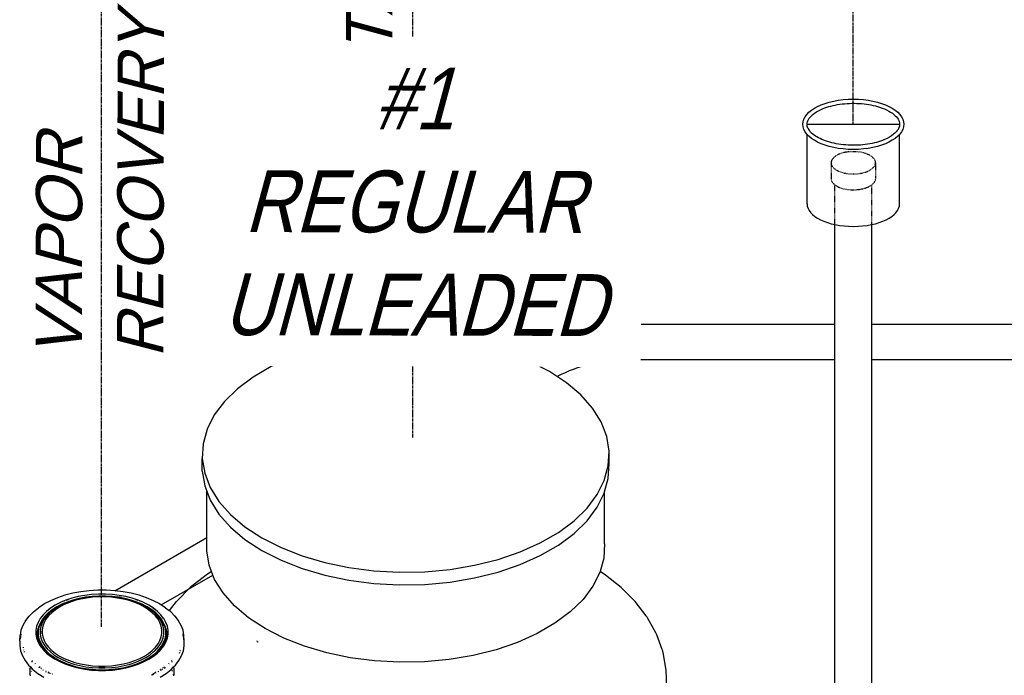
# Model space of a CAD drawing. Extents: x -19547 to -11561, y 2096 to 5601.
# Tile 159 of 168: x -13637 to -13446, y 3318 to 3445. Entities that reach past the tile are written whole.
import ezdxf

# ---------------------------------------------------------------- set-up
doc = ezdxf.new("R2010")
doc.units = 0
doc.header["$MEASUREMENT"] = 0
doc.linetypes.add('CENTER1', pattern=[0.6625, 0.5, -0.075, 0.0125, -0.075])
doc.linetypes.add('HIDDEN5', pattern=[0.05, 0.025, -0.025])
doc.layers.get('0').update_dxf_attribs({"linetype": 'CONTINUOUS'})
doc.layers.get('DEFPOINTS').update_dxf_attribs({"linetype": 'CONTINUOUS'})
for name, color, linetype in [('ARNOTE', 3, 'CONTINUOUS'), ('CENTERLINE', 3, 'CENTER1'), ('PIPING-PRODUCT-REGULAR', 4, 'CONTINUOUS'), ('RISERS', 3, 'CONTINUOUS'), ('TANK-SLOPE', 2, 'CONTINUOUS'), ('TEXT', 3, 'CONTINUOUS')]:
    doc.layers.add(name, color=color, linetype=linetype)
doc.styles.add('ISO1', font='SIMPFRAC.shx', dxfattribs={"width": 0.85, "oblique": 15})

# ---------------------------------------------------------------- blocks, each defined once
blk = doc.blocks.new('8-10 TANKS')
for p, q in [((50.672, 180.658), (48.193, 180.613)), ((53.141, 180.523), (50.672, 180.658)), ((43.361, 179.989), (41.085, 179.421)), ((45.743, 180.389), (43.361, 179.989)), ((48.193, 180.613), (45.743, 180.389)), ((55.562, 180.211), (53.141, 180.523)), ((57.895, 179.726), (55.562, 180.211)), ((60.105, 179.075), (57.895, 179.726)), ((41.085, 179.421), (38.95, 178.692)), ((62.156, 178.271), (60.105, 179.075)), ((36.991, 177.814), (35.237, 176.801)), ((38.95, 178.692), (36.991, 177.814)), ((64.017, 177.324), (62.156, 178.271)), ((35.237, 176.801), (33.717, 175.67)), ((65.657, 176.249), (64.017, 177.324)), ((67.051, 175.065), (65.657, 176.249)), ((33.717, 175.67), (32.454, 174.437)), ((68.177, 173.789), (67.051, 175.065)), ((32.454, 174.437), (31.469, 173.123)), ((31.469, 173.123), (30.777, 171.748)), ((69.017, 172.442), (68.177, 173.789)), ((69.558, 171.044), (69.017, 172.442)), ((30.777, 171.748), (30.389, 170.334)), ((30.389, 170.334), (30.311, 168.903)), ((69.792, 169.619), (69.558, 171.044)), ((69.714, 168.188), (69.792, 169.619)), ((69.792, 168.394), (69.792, 169.619)), ((30.311, 168.903), (30.545, 167.477)), ((30.311, 167.678), (30.311, 168.903)), ((69.714, 166.963), (69.792, 168.394)), ((30.311, 167.678), (30.545, 166.252)), ((30.545, 167.477), (31.086, 166.079)), ((69.326, 166.773), (69.714, 168.188)), ((68.634, 165.398), (69.326, 166.773)), ((69.354, 165.653), (69.714, 166.963)), ((30.545, 166.252), (30.748, 165.726)), ((30.748, 159.929), (30.748, 165.726)), ((30.748, 165.726), (31.086, 164.855)), ((31.086, 166.079), (31.926, 164.732)), ((67.649, 164.084), (68.634, 165.398)), ((68.634, 164.173), (69.326, 165.549)), ((69.326, 165.549), (69.354, 165.653)), ((69.354, 160.629), (69.354, 165.653)), ((31.086, 164.855), (31.926, 163.507)), ((31.926, 164.732), (33.052, 163.456)), ((31.926, 163.507), (33.052, 162.232)), ((33.052, 163.456), (34.446, 162.272)), ((66.386, 162.851), (67.649, 164.084)), ((67.649, 162.859), (68.634, 164.173)), ((64.866, 161.72), (66.386, 162.851)), ((66.386, 161.627), (67.649, 162.859)), ((33.052, 162.232), (34.446, 161.047)), ((34.446, 162.272), (36.086, 161.198)), ((63.112, 160.707), (64.866, 161.72)), ((64.866, 160.495), (66.386, 161.627)), ((34.446, 161.047), (36.086, 159.973)), ((36.086, 161.198), (37.947, 160.251)), ((61.153, 159.83), (63.112, 160.707)), ((69.354, 160.629), (69.278, 159.23)), ((30.977, 158.535), (30.748, 159.929)), ((36.086, 159.973), (37.947, 159.026)), ((37.947, 160.251), (39.998, 159.446)), ((59.018, 159.101), (61.153, 159.83)), ((63.112, 159.483), (64.866, 160.495)), ((37.947, 159.026), (39.998, 158.221)), ((39.998, 159.446), (42.208, 158.796)), ((42.208, 158.796), (44.541, 158.311)), ((56.742, 158.532), (59.018, 159.101)), ((61.153, 158.605), (63.112, 159.483)), ((69.278, 159.23), (68.919, 157.921)), ((31.208, 157.936), (30.668, 157.59)), ((31.208, 157.936), (30.977, 158.535)), ((31.506, 157.168), (31.208, 157.936)), ((39.998, 158.221), (42.208, 157.571)), ((44.541, 158.311), (46.962, 157.998)), ((46.962, 157.998), (49.431, 157.864)), ((49.431, 157.864), (51.91, 157.909)), ((51.91, 157.909), (54.36, 158.133)), ((54.36, 158.133), (56.742, 158.532)), ((56.742, 157.307), (59.018, 157.876)), ((59.018, 157.876), (61.153, 158.605)), ((68.899, 157.847), (68.222, 156.502)), ((68.919, 157.921), (68.899, 157.847)), ((69.435, 157.59), (68.919, 157.921)), ((30.668, 157.59), (29.134, 156.371)), ((32.327, 155.851), (31.506, 157.168)), ((42.208, 157.571), (44.541, 157.086)), ((44.541, 157.086), (46.962, 156.774)), ((46.962, 156.774), (49.431, 156.639)), ((51.91, 156.684), (54.36, 156.908)), ((54.36, 156.908), (56.742, 157.307)), ((70.969, 156.371), (69.435, 157.59)), ((17.735, 155.821), (16.978, 155.626)), ((18.524, 155.969), (17.735, 155.821)), ((19.335, 156.068), (18.524, 155.969)), ((20.159, 156.119), (19.335, 156.068)), ((20.989, 156.119), (20.159, 156.119)), ((21.813, 156.068), (20.989, 156.119)), ((22.624, 155.969), (21.813, 156.068)), ((23.413, 155.821), (22.624, 155.969)), ((24.171, 155.626), (23.413, 155.821)), ((29.134, 156.371), (27.828, 155.065)), ((33.428, 154.603), (32.327, 155.851)), ((49.431, 156.639), (51.91, 156.684)), ((68.222, 156.502), (67.259, 155.217)), ((72.274, 155.065), (70.969, 156.371)), ((15.583, 155.103), (14.966, 154.783)), ((16.255, 155.385), (15.583, 155.103)), ((16.531, 154.92), (16.032, 154.661)), ((16.255, 155.385), (16.259, 155.387)), ((16.978, 155.626), (16.259, 155.387)), ((16.592, 154.946), (16.531, 154.92)), ((16.744, 155.01), (16.592, 154.946)), ((16.616, 154.953), (16.592, 154.946)), ((17.193, 154.972), (16.668, 154.751)), ((16.868, 154.833), (16.676, 154.753)), ((16.784, 155.01), (16.713, 154.986)), ((17.075, 155.148), (16.744, 155.01)), ((16.768, 155.018), (16.744, 155.01)), ((17.298, 154.961), (16.788, 154.748)), ((16.937, 155.074), (16.865, 155.05)), ((16.872, 154.834), (16.868, 154.833)), ((17.201, 154.973), (16.872, 154.834)), ((17.403, 154.928), (16.91, 154.721)), ((17.658, 155.343), (17.075, 155.148)), ((17.241, 155.175), (17.095, 155.126)), ((17.193, 154.972), (17.196, 154.972)), ((17.758, 155.16), (17.196, 154.972)), ((17.762, 155.16), (17.201, 154.973)), ((17.335, 155.199), (17.241, 155.175)), ((17.843, 155.143), (17.298, 154.961)), ((17.931, 155.104), (17.403, 154.928)), ((17.739, 155.073), (17.52, 155.017)), ((18.272, 155.5), (17.658, 155.343)), ((18.351, 155.312), (17.758, 155.16)), ((18.355, 155.312), (17.762, 155.16)), ((18.418, 155.291), (17.843, 155.143)), ((17.917, 155.112), (17.909, 155.111)), ((18.487, 155.247), (17.931, 155.104)), ((18.205, 155.461), (18.02, 155.427)), ((18.911, 155.62), (18.272, 155.5)), ((18.969, 155.428), (18.351, 155.312)), ((18.971, 155.428), (18.355, 155.312)), ((19.017, 155.403), (18.418, 155.291)), ((19.067, 155.355), (18.487, 155.247)), ((19.569, 155.701), (18.911, 155.62)), ((18.971, 155.428), (18.969, 155.428)), ((19.604, 155.506), (18.971, 155.428)), ((19.633, 155.479), (19.017, 155.403)), ((19.663, 155.429), (19.067, 155.355)), ((20.238, 155.742), (19.569, 155.701)), ((19.605, 155.505), (19.604, 155.506)), ((20.25, 155.545), (19.605, 155.505)), ((20.259, 155.517), (19.633, 155.479)), ((20.269, 155.465), (19.663, 155.429)), ((20.91, 155.742), (20.238, 155.742)), ((20.898, 155.545), (20.25, 155.545)), ((20.889, 155.517), (20.259, 155.517)), ((20.879, 155.465), (20.269, 155.465)), ((21.485, 155.429), (20.879, 155.465)), ((21.515, 155.479), (20.889, 155.517)), ((21.543, 155.505), (20.898, 155.545)), ((21.579, 155.701), (20.91, 155.742)), ((22.081, 155.355), (21.485, 155.429)), ((22.131, 155.403), (21.515, 155.479)), ((21.544, 155.506), (21.543, 155.505)), ((22.177, 155.428), (21.544, 155.506)), ((22.237, 155.62), (21.579, 155.701)), ((22.661, 155.247), (22.081, 155.355)), ((22.73, 155.291), (22.131, 155.403)), ((22.794, 155.312), (22.177, 155.428)), ((22.179, 155.428), (22.177, 155.428)), ((22.797, 155.312), (22.179, 155.428)), ((22.423, 155.552), (22.225, 155.576)), ((22.876, 155.5), (22.237, 155.62)), ((23.217, 155.104), (22.661, 155.247)), ((23.305, 155.143), (22.73, 155.291)), ((23.386, 155.16), (22.794, 155.312)), ((23.39, 155.16), (22.797, 155.312)), ((23.258, 155.402), (22.876, 155.5)), ((23.128, 155.427), (22.943, 155.461)), ((23.745, 154.928), (23.217, 155.104)), ((23.258, 155.402), (23.235, 155.407)), ((23.49, 155.343), (23.258, 155.402)), ((23.85, 154.961), (23.305, 155.143)), ((23.947, 154.973), (23.386, 155.16)), ((23.952, 154.972), (23.39, 155.16)), ((24.073, 155.148), (23.49, 155.343)), ((24.238, 154.721), (23.745, 154.928)), ((23.907, 155.175), (23.813, 155.199)), ((24.36, 154.748), (23.85, 154.961)), ((24.053, 155.126), (23.907, 155.175)), ((24.276, 154.834), (23.947, 154.973)), ((23.955, 154.972), (23.952, 154.972)), ((24.48, 154.751), (23.955, 154.972)), ((24.404, 155.01), (24.073, 155.148)), ((24.889, 155.387), (24.171, 155.626)), ((24.283, 155.05), (24.211, 155.074)), ((24.28, 154.833), (24.276, 154.834)), ((24.472, 154.753), (24.28, 154.833)), ((24.435, 154.986), (24.364, 155.01)), ((24.404, 155.01), (24.38, 155.018)), ((24.556, 154.946), (24.404, 155.01)), ((24.556, 154.946), (24.533, 154.953)), ((24.617, 154.92), (24.556, 154.946)), ((25.116, 154.661), (24.617, 154.92)), ((24.894, 155.385), (24.889, 155.387)), ((25.565, 155.103), (24.894, 155.385)), ((26.182, 154.783), (25.565, 155.103)), ((27.781, 155.011), (27.106, 154.135)), ((27.781, 155.011), (27.828, 155.065)), ((67.259, 155.217), (66.024, 154.012)), ((72.322, 155.011), (72.274, 155.065)), ((73.386, 153.631), (72.322, 155.011)), ((13.91, 154.03), (13.494, 153.614)), ((13.91, 154.03), (14.404, 154.423)), ((14.96, 154.779), (14.404, 154.423)), ((15.187, 154.058), (14.851, 153.722)), ((14.96, 154.779), (14.966, 154.783)), ((15.362, 153.914), (15.037, 153.588)), ((15.38, 153.921), (15.056, 153.597)), ((15.393, 154.222), (15.187, 154.058)), ((15.529, 153.94), (15.31, 153.721)), ((15.362, 153.914), (15.365, 153.916)), ((15.747, 154.22), (15.365, 153.916)), ((15.761, 154.224), (15.38, 153.921)), ((15.691, 153.939), (15.386, 153.635)), ((15.582, 154.372), (15.393, 154.222)), ((15.406, 154.229), (15.393, 154.222)), ((15.485, 153.86), (15.425, 153.812)), ((15.478, 154.266), (15.448, 154.251)), ((15.899, 154.234), (15.529, 153.94)), ((16.032, 154.661), (15.582, 154.372)), ((16.049, 154.224), (15.691, 153.939)), ((16.182, 154.499), (15.747, 154.22)), ((16.195, 154.502), (15.761, 154.224)), ((16.321, 154.504), (15.899, 154.234)), ((16.457, 154.485), (16.049, 154.224)), ((16.182, 154.499), (16.185, 154.5)), ((16.668, 154.751), (16.185, 154.5)), ((16.676, 154.753), (16.195, 154.502)), ((16.788, 154.748), (16.321, 154.504)), ((16.91, 154.721), (16.457, 154.485)), ((24.691, 154.485), (24.238, 154.721)), ((24.828, 154.504), (24.36, 154.748)), ((24.953, 154.502), (24.472, 154.753)), ((24.963, 154.5), (24.48, 154.751)), ((25.099, 154.224), (24.691, 154.485)), ((25.249, 154.234), (24.828, 154.504)), ((25.387, 154.224), (24.953, 154.502)), ((24.966, 154.499), (24.963, 154.5)), ((25.401, 154.22), (24.966, 154.499)), ((25.457, 153.939), (25.099, 154.224)), ((25.566, 154.372), (25.116, 154.661)), ((25.619, 153.94), (25.249, 154.234)), ((25.768, 153.921), (25.387, 154.224)), ((25.783, 153.916), (25.401, 154.22)), ((25.762, 153.635), (25.457, 153.939)), ((25.532, 154.338), (25.51, 154.349)), ((25.755, 154.222), (25.566, 154.372)), ((25.934, 153.625), (25.619, 153.94)), ((25.7, 154.251), (25.634, 154.285)), ((25.755, 154.222), (25.742, 154.229)), ((25.961, 154.058), (25.755, 154.222)), ((26.092, 153.597), (25.768, 153.921)), ((25.786, 153.914), (25.783, 153.916)), ((26.111, 153.588), (25.786, 153.914)), ((26.298, 153.722), (25.961, 154.058)), ((26.188, 154.779), (26.182, 154.783)), ((26.744, 154.423), (26.188, 154.779)), ((26.744, 154.423), (27.106, 154.135)), ((27.093, 154.118), (27.088, 154.112)), ((27.1, 154.127), (27.096, 154.123)), ((27.106, 154.135), (27.102, 154.13)), ((27.239, 154.03), (27.106, 154.135)), ((27.654, 153.614), (27.239, 154.03)), ((34.792, 153.445), (33.428, 154.603)), ((66.024, 154.012), (64.538, 152.906)), ((13.139, 153.154), (12.881, 152.696)), ((13.139, 153.154), (13.144, 153.162)), ((13.144, 153.162), (13.149, 153.169)), ((13.488, 153.608), (13.149, 153.169)), ((13.488, 153.608), (13.494, 153.614)), ((14.369, 152.998), (14.229, 152.618)), ((14.577, 153.367), (14.369, 152.998)), ((14.765, 153.235), (14.564, 152.878)), ((14.851, 153.722), (14.577, 153.367)), ((14.792, 153.255), (14.592, 152.899)), ((14.764, 152.947), (14.633, 152.592)), ((14.958, 153.293), (14.764, 152.947)), ((14.765, 153.235), (14.767, 153.239)), ((14.767, 153.239), (14.769, 153.242)), ((15.034, 153.585), (14.769, 153.242)), ((15.056, 153.597), (14.792, 153.255)), ((14.95, 152.979), (14.823, 152.634)), ((15.138, 153.313), (14.95, 152.979)), ((15.214, 153.625), (14.958, 153.293)), ((15.034, 153.585), (15.037, 153.588)), ((15.386, 153.635), (15.138, 153.313)), ((15.31, 153.721), (15.214, 153.625)), ((15.367, 153.766), (15.31, 153.721)), ((26.01, 153.313), (25.762, 153.635)), ((26.19, 153.293), (25.934, 153.625)), ((26.198, 152.979), (26.01, 153.313)), ((26.356, 153.255), (26.092, 153.597)), ((26.114, 153.585), (26.111, 153.588)), ((26.379, 153.242), (26.114, 153.585)), ((26.384, 152.947), (26.19, 153.293)), ((26.325, 152.634), (26.198, 152.979)), ((26.558, 153.384), (26.298, 153.722)), ((26.556, 152.899), (26.356, 153.255)), ((26.381, 153.239), (26.379, 153.242)), ((26.383, 153.235), (26.381, 153.239)), ((26.584, 152.878), (26.383, 153.235)), ((26.515, 152.592), (26.384, 152.947)), ((26.543, 153.356), (26.531, 153.335)), ((26.551, 153.371), (26.546, 153.361)), ((26.558, 153.384), (26.556, 153.38)), ((26.571, 153.367), (26.558, 153.384)), ((26.779, 152.998), (26.571, 153.367)), ((26.919, 152.618), (26.779, 152.998)), ((27.66, 153.608), (27.654, 153.614)), ((27.999, 153.169), (27.66, 153.608)), ((28.004, 153.162), (27.999, 153.169)), ((28.009, 153.154), (28.004, 153.162)), ((28.267, 152.696), (28.009, 153.154)), ((36.395, 152.395), (34.792, 153.445)), ((64.538, 152.906), (62.823, 151.915)), ((73.431, 153.571), (73.386, 153.631)), ((73.473, 153.508), (73.431, 153.571)), ((73.512, 153.443), (73.473, 153.508)), ((74.324, 151.998), (73.512, 153.443)), ((12.708, 152.226), (12.621, 151.747)), ((12.881, 152.696), (12.708, 152.226)), ((14.229, 152.618), (14.159, 152.232)), ((14.159, 152.232), (14.159, 151.844)), ((14.306, 152.252), (14.237, 151.871)), ((14.444, 152.627), (14.306, 152.252)), ((14.356, 152.123), (14.357, 152.127)), ((14.356, 152.118), (14.356, 152.123)), ((14.356, 151.621), (14.356, 152.118)), ((14.425, 152.501), (14.357, 152.127)), ((14.457, 152.533), (14.389, 152.161)), ((14.389, 152.161), (14.389, 151.787)), ((14.425, 152.501), (14.427, 152.506)), ((14.523, 152.767), (14.427, 152.506)), ((14.523, 152.767), (14.444, 152.627)), ((14.592, 152.899), (14.457, 152.533)), ((14.562, 152.874), (14.523, 152.767)), ((14.541, 152.8), (14.523, 152.767)), ((14.569, 152.85), (14.559, 152.831)), ((14.562, 152.874), (14.564, 152.878)), ((14.633, 152.592), (14.567, 152.23)), ((14.567, 152.23), (14.567, 151.867)), ((14.629, 152.115), (14.605, 151.978)), ((14.605, 151.978), (14.605, 151.883)), ((14.823, 152.634), (14.76, 152.284)), ((14.76, 152.284), (14.76, 151.933)), ((26.388, 152.284), (26.325, 152.634)), ((26.388, 151.933), (26.388, 152.284)), ((26.581, 152.23), (26.515, 152.592)), ((26.691, 152.533), (26.556, 152.899)), ((26.581, 151.867), (26.581, 152.23)), ((26.586, 152.874), (26.584, 152.878)), ((26.625, 152.767), (26.586, 152.874)), ((26.704, 152.627), (26.625, 152.767)), ((26.722, 152.506), (26.625, 152.767)), ((26.759, 152.161), (26.691, 152.533)), ((26.842, 152.252), (26.704, 152.627)), ((26.723, 152.501), (26.722, 152.506)), ((26.791, 152.127), (26.723, 152.501)), ((26.759, 151.787), (26.759, 152.161)), ((26.792, 152.123), (26.791, 152.127)), ((26.792, 152.118), (26.792, 152.123)), ((26.792, 152.118), (26.792, 151.621)), ((26.911, 151.871), (26.842, 152.252)), ((26.989, 152.232), (26.919, 152.618)), ((26.989, 151.844), (26.989, 152.232)), ((28.44, 152.226), (28.267, 152.696)), ((28.527, 151.747), (28.44, 152.226)), ((38.215, 151.469), (36.395, 152.395)), ((74.36, 151.929), (74.324, 151.998)), ((12.586, 151.189), (12.621, 151.747)), ((12.586, 151.189), (12.586, 150.706)), ((12.673, 151.67), (12.621, 151.382)), ((12.683, 151.696), (12.673, 151.67)), ((12.73, 151.824), (12.693, 151.725)), ((14.159, 151.844), (14.229, 151.458)), ((14.204, 151.825), (14.205, 151.804)), ((14.204, 151.825), (14.237, 151.645)), ((14.211, 151.735), (14.217, 151.659)), ((14.217, 151.659), (14.228, 151.562)), ((14.229, 151.458), (14.254, 151.39)), ((14.237, 151.871), (14.237, 151.645)), ((14.237, 151.645), (14.237, 151.633)), ((14.237, 151.645), (14.274, 151.442)), ((14.237, 151.593), (14.237, 151.514)), ((14.248, 151.423), (14.254, 151.39)), ((14.254, 151.39), (14.369, 151.078)), ((14.274, 151.442), (14.408, 151.076)), ((14.36, 151.595), (14.356, 151.621)), ((14.36, 151.595), (14.428, 151.221)), ((14.369, 151.078), (14.577, 150.709)), ((14.389, 151.787), (14.457, 151.414)), ((14.408, 151.076), (14.409, 151.075)), ((14.409, 151.075), (14.412, 151.065)), ((14.409, 151.075), (14.589, 150.755)), ((14.428, 151.221), (14.564, 150.853)), ((14.457, 151.414), (14.592, 151.048)), ((14.567, 151.867), (14.633, 151.505)), ((14.592, 151.048), (14.792, 150.692)), ((14.633, 151.505), (14.764, 151.15)), ((14.76, 151.933), (14.823, 151.583)), ((14.764, 151.15), (14.958, 150.804)), ((14.823, 151.583), (14.95, 151.238)), ((14.95, 151.238), (15.138, 150.904)), ((26.01, 150.904), (26.198, 151.238)), ((26.19, 150.804), (26.384, 151.15)), ((26.198, 151.238), (26.325, 151.583)), ((26.325, 151.583), (26.388, 151.933)), ((26.356, 150.692), (26.556, 151.048)), ((26.384, 151.15), (26.515, 151.505)), ((26.515, 151.505), (26.581, 151.867)), ((26.533, 150.709), (26.74, 151.076)), ((26.556, 151.048), (26.691, 151.414)), ((26.571, 150.709), (26.779, 151.078)), ((26.584, 150.853), (26.72, 151.221)), ((26.691, 151.414), (26.759, 151.787)), ((26.72, 151.221), (26.788, 151.595)), ((26.74, 151.076), (26.874, 151.442)), ((26.779, 151.078), (26.894, 151.39)), ((26.788, 151.595), (26.792, 151.621)), ((26.874, 151.442), (26.911, 151.645)), ((26.894, 151.39), (26.919, 151.458)), ((26.894, 151.39), (26.9, 151.423)), ((26.911, 151.645), (26.911, 151.871)), ((26.911, 151.645), (26.944, 151.825)), ((26.911, 151.633), (26.911, 151.645)), ((26.911, 151.554), (26.911, 151.593)), ((26.919, 151.458), (26.989, 151.844)), ((26.937, 151.735), (26.932, 151.668)), ((26.944, 151.825), (26.943, 151.804)), ((28.432, 151.785), (28.424, 151.808)), ((28.475, 151.67), (28.444, 151.755)), ((28.522, 151.412), (28.475, 151.67)), ((28.563, 151.189), (28.527, 151.747)), ((28.563, 151.189), (28.527, 151.382)), ((28.563, 150.706), (28.563, 151.189)), ((35.635, 151.169), (35.574, 151.144)), ((35.718, 151.087), (35.657, 151.062)), ((40.221, 150.682), (38.215, 151.469)), ((60.907, 151.057), (58.819, 150.344)), ((62.823, 151.915), (60.907, 151.057)), ((74.391, 151.857), (74.36, 151.929)), ((74.418, 151.784), (74.391, 151.857)), ((74.939, 150.368), (74.418, 151.784)), ((12.586, 150.706), (12.673, 150.225)), ((12.673, 150.225), (12.847, 149.752)), ((12.917, 150.58), (12.929, 150.514)), ((12.959, 150.349), (12.965, 150.314)), ((13.005, 150.176), (13.027, 150.115)), ((14.575, 150.831), (14.564, 150.853)), ((14.575, 150.831), (14.64, 150.716)), ((14.577, 150.709), (14.851, 150.354)), ((14.589, 150.755), (14.582, 150.734)), ((14.593, 150.765), (14.589, 150.755)), ((14.589, 150.755), (14.615, 150.709)), ((14.615, 150.709), (14.64, 150.676)), ((14.64, 150.716), (14.64, 150.718)), ((14.64, 150.676), (14.64, 150.716)), ((14.64, 150.716), (14.656, 150.688)), ((14.64, 150.676), (14.648, 150.666)), ((14.64, 150.653), (14.64, 150.671)), ((14.646, 150.663), (14.642, 150.651)), ((14.656, 150.688), (14.648, 150.666)), ((14.648, 150.666), (14.71, 150.585)), ((14.656, 150.689), (14.656, 150.688)), ((14.656, 150.688), (14.711, 150.589)), ((14.69, 150.78), (14.687, 150.773)), ((14.709, 150.582), (14.704, 150.575)), ((14.704, 150.571), (14.704, 150.575)), ((14.704, 150.571), (14.704, 150.57)), ((14.711, 150.589), (14.71, 150.585)), ((14.71, 150.585), (14.722, 150.57)), ((14.712, 150.59), (14.711, 150.589)), ((14.711, 150.589), (14.722, 150.57)), ((14.722, 150.57), (14.887, 150.356)), ((14.738, 150.542), (14.731, 150.535)), ((14.733, 150.551), (14.738, 150.542)), ((14.739, 150.543), (14.738, 150.542)), ((14.738, 150.542), (14.77, 150.485)), ((14.745, 150.681), (14.743, 150.675)), ((14.754, 150.706), (14.752, 150.7)), ((14.759, 150.718), (14.756, 150.712)), ((14.764, 150.731), (14.761, 150.725)), ((14.792, 150.692), (15.056, 150.35)), ((14.801, 150.595), (14.799, 150.593)), ((14.813, 150.605), (14.806, 150.6)), ((14.851, 150.354), (14.928, 150.277)), ((14.887, 150.356), (15.221, 150.022)), ((14.902, 150.311), (14.928, 150.277)), ((14.928, 150.277), (15.187, 150.018)), ((14.958, 150.804), (15.214, 150.472)), ((15.056, 150.35), (15.38, 150.026)), ((15.056, 150.343), (15.056, 150.291)), ((15.056, 150.279), (15.056, 150.269)), ((15.138, 150.904), (15.386, 150.582)), ((15.176, 150.159), (15.174, 150.15)), ((15.186, 150.213), (15.178, 150.169)), ((15.214, 150.472), (15.529, 150.157)), ((15.224, 150.11), (15.218, 150.106)), ((15.263, 150.135), (15.232, 150.115)), ((15.252, 150.482), (15.246, 150.465)), ((15.358, 150.04), (15.34, 150.007)), ((15.386, 150.582), (15.691, 150.278)), ((15.468, 150.267), (15.453, 150.257)), ((15.502, 150.232), (15.491, 150.219)), ((15.529, 150.157), (15.899, 149.863)), ((15.583, 150.34), (15.568, 150.331)), ((15.584, 150.339), (15.574, 150.326)), ((15.578, 150.322), (15.596, 150.327)), ((15.691, 150.278), (16.049, 149.993)), ((25.099, 149.993), (25.457, 150.278)), ((25.249, 149.863), (25.619, 150.157)), ((25.457, 150.278), (25.762, 150.582)), ((25.619, 150.157), (25.667, 150.205)), ((25.667, 150.205), (25.657, 150.219)), ((25.667, 150.205), (25.71, 150.248)), ((25.71, 150.248), (25.695, 150.257)), ((25.71, 150.248), (25.909, 150.447)), ((25.762, 150.582), (26.01, 150.904)), ((25.768, 150.026), (25.787, 150.045)), ((25.787, 150.045), (25.88, 150.138)), ((25.79, 150.04), (25.787, 150.045)), ((25.88, 150.138), (25.961, 150.219)), ((25.885, 150.135), (25.88, 150.138)), ((25.904, 150.123), (25.899, 150.126)), ((25.909, 150.447), (25.902, 150.465)), ((25.912, 150.118), (25.908, 150.12)), ((25.909, 150.447), (25.934, 150.472)), ((25.924, 150.11), (25.92, 150.113)), ((25.927, 150.022), (26.261, 150.356)), ((25.93, 150.106), (25.927, 150.108)), ((25.934, 150.472), (26.19, 150.804)), ((25.961, 150.219), (26.092, 150.35)), ((25.961, 150.018), (26.22, 150.277)), ((25.962, 150.213), (25.961, 150.219)), ((25.967, 150.187), (25.966, 150.193)), ((25.969, 150.175), (25.968, 150.18)), ((25.972, 150.159), (25.971, 150.164)), ((25.974, 150.15), (25.973, 150.154)), ((26.092, 150.35), (26.356, 150.692)), ((26.092, 150.35), (26.092, 150.343)), ((26.092, 150.319), (26.092, 150.312)), ((26.092, 150.305), (26.092, 150.298)), ((26.092, 150.285), (26.092, 150.279)), ((26.092, 150.274), (26.092, 150.269)), ((26.22, 150.277), (26.298, 150.354)), ((26.22, 150.277), (26.247, 150.311)), ((26.261, 150.356), (26.426, 150.57)), ((26.298, 150.354), (26.571, 150.709)), ((26.399, 150.521), (26.426, 150.57)), ((26.426, 150.57), (26.573, 150.831)), ((26.426, 150.57), (26.533, 150.709)), ((26.573, 150.831), (26.584, 150.853)), ((28.08, 150.002), (28.121, 150.115)), ((28.167, 150.24), (28.172, 150.253)), ((28.172, 150.253), (28.177, 150.279)), ((28.196, 150.384), (28.196, 150.386)), ((28.301, 149.752), (28.475, 150.225)), ((28.475, 150.225), (28.563, 150.706)), ((42.382, 150.046), (40.221, 150.682)), ((44.663, 149.572), (42.382, 150.046)), ((58.819, 150.344), (56.593, 149.788)), ((74.967, 150.293), (74.939, 150.368)), ((74.991, 150.216), (74.967, 150.293)), ((75.01, 150.139), (74.991, 150.216)), ((75.024, 150.06), (75.01, 150.139)), ((75.301, 148.541), (75.024, 150.06)), ((12.847, 149.752), (13.106, 149.292)), ((13.106, 149.292), (13.446, 148.851)), ((13.753, 149.158), (13.749, 149.147)), ((13.779, 149.228), (13.757, 149.169)), ((13.8, 149.284), (13.783, 149.24)), ((15.187, 150.018), (15.582, 149.704)), ((15.221, 150.022), (15.613, 149.71)), ((15.335, 149.999), (15.332, 149.993)), ((15.38, 150.026), (15.761, 149.723)), ((15.512, 149.855), (15.509, 149.852)), ((15.52, 149.861), (15.516, 149.858)), ((15.541, 149.877), (15.536, 149.874)), ((15.582, 149.704), (16.032, 149.416)), ((15.613, 149.71), (16.054, 149.427)), ((15.761, 149.723), (16.195, 149.445)), ((15.793, 149.646), (15.784, 149.641)), ((15.819, 149.66), (15.814, 149.657)), ((15.899, 149.863), (16.321, 149.593)), ((16.032, 149.416), (16.531, 149.156)), ((16.049, 149.993), (16.457, 149.732)), ((16.054, 149.427), (16.058, 149.425)), ((16.058, 149.425), (16.06, 149.423)), ((16.06, 149.423), (16.552, 149.168)), ((16.099, 149.45), (16.09, 149.445)), ((16.123, 149.465), (16.118, 149.462)), ((16.195, 149.445), (16.273, 149.404)), ((16.273, 149.404), (16.287, 149.396)), ((16.273, 149.404), (16.286, 149.398)), ((16.286, 149.398), (16.287, 149.396)), ((16.286, 149.398), (16.343, 149.368)), ((16.287, 149.396), (16.289, 149.39)), ((16.287, 149.396), (16.322, 149.373)), ((16.303, 149.352), (16.308, 149.338)), ((16.321, 149.593), (16.788, 149.35)), ((16.343, 149.368), (16.346, 149.361)), ((16.343, 149.368), (16.542, 149.265)), ((16.368, 149.318), (16.378, 149.302)), ((16.457, 149.732), (16.91, 149.496)), ((16.531, 149.156), (17.075, 148.928)), ((16.542, 149.265), (16.549, 149.255)), ((16.542, 149.265), (16.624, 149.222)), ((16.552, 149.168), (17.093, 148.941)), ((16.585, 149.206), (16.572, 149.2)), ((16.589, 149.204), (16.604, 149.184)), ((16.624, 149.222), (16.618, 149.219)), ((16.624, 149.222), (16.676, 149.195)), ((16.676, 149.195), (17.201, 148.975)), ((16.788, 149.35), (17.298, 149.136)), ((16.91, 149.496), (17.403, 149.289)), ((17.298, 149.136), (17.843, 148.954)), ((17.403, 149.289), (17.931, 149.113)), ((17.931, 149.113), (18.487, 148.97)), ((22.661, 148.97), (23.217, 149.113)), ((23.217, 149.113), (23.745, 149.289)), ((23.305, 148.954), (23.85, 149.136)), ((23.745, 149.289), (24.238, 149.496)), ((23.85, 149.136), (24.36, 149.35)), ((23.947, 148.975), (24.472, 149.195)), ((24.055, 148.941), (24.596, 149.168)), ((24.073, 148.928), (24.617, 149.156)), ((24.238, 149.496), (24.691, 149.732)), ((24.36, 149.35), (24.828, 149.593)), ((24.472, 149.195), (24.953, 149.445)), ((24.551, 149.194), (24.559, 149.204)), ((24.57, 149.203), (24.563, 149.206)), ((24.596, 149.168), (25.088, 149.423)), ((24.617, 149.156), (25.116, 149.416)), ((24.691, 149.732), (25.099, 149.993)), ((24.775, 149.31), (24.78, 149.318)), ((24.828, 149.593), (25.249, 149.863)), ((24.843, 149.345), (24.845, 149.352)), ((24.953, 149.445), (25.387, 149.723)), ((24.961, 149.412), (24.96, 149.406)), ((25.088, 149.423), (25.09, 149.425)), ((25.09, 149.425), (25.094, 149.427)), ((25.094, 149.427), (25.535, 149.71)), ((25.116, 149.416), (25.566, 149.704)), ((25.387, 149.723), (25.768, 150.026)), ((25.535, 149.71), (25.927, 150.022)), ((25.566, 149.704), (25.961, 150.018)), ((25.801, 150.02), (25.798, 150.025)), ((25.806, 150.011), (25.803, 150.016)), ((25.813, 149.999), (25.811, 150.003)), ((25.816, 149.993), (25.815, 149.996)), ((27.36, 149.251), (27.348, 149.284)), ((27.382, 149.192), (27.365, 149.24)), ((27.399, 149.147), (27.387, 149.18)), ((27.702, 148.851), (28.042, 149.292)), ((28.042, 149.292), (28.301, 149.752)), ((47.03, 149.266), (44.663, 149.572)), ((49.445, 149.135), (47.03, 149.266)), ((51.869, 149.179), (49.445, 149.135)), ((54.264, 149.398), (51.869, 149.179)), ((56.593, 149.788), (54.264, 149.398)), ((13.446, 148.851), (13.619, 148.678)), ((13.579, 148.442), (13.583, 148.479)), ((13.579, 148.442), (13.579, 148.019)), ((13.619, 148.678), (13.583, 148.479)), ((13.619, 148.678), (13.808, 148.489)), ((13.722, 148.255), (13.71, 148.224)), ((13.808, 148.489), (13.772, 148.391)), ((13.808, 148.489), (13.865, 148.432)), ((13.865, 148.432), (14.357, 148.041)), ((14.051, 148.935), (14.056, 148.945)), ((14.095, 149), (14.089, 148.991)), ((14.437, 148.606), (14.429, 148.598)), ((14.462, 148.631), (14.453, 148.622)), ((14.494, 148.663), (14.486, 148.656)), ((14.509, 148.678), (14.502, 148.671)), ((14.523, 148.55), (14.519, 148.54)), ((14.535, 148.583), (14.531, 148.572)), ((14.551, 148.627), (14.547, 148.616)), ((14.559, 148.647), (14.555, 148.637)), ((14.651, 148.587), (14.661, 148.569)), ((14.672, 148.549), (14.684, 148.529)), ((14.719, 148.465), (14.732, 148.444)), ((14.755, 148.401), (14.767, 148.381)), ((14.847, 148.342), (14.841, 148.334)), ((14.869, 148.37), (14.861, 148.361)), ((14.896, 148.406), (14.89, 148.397)), ((14.909, 148.422), (14.903, 148.414)), ((15.133, 148.303), (15.133, 148.271)), ((15.133, 148.246), (15.133, 148.233)), ((15.133, 148.207), (15.133, 148.182)), ((15.133, 148.169), (15.133, 148.156)), ((15.34, 148.196), (15.403, 148.133)), ((15.403, 148.133), (15.401, 148.132)), ((15.425, 148.151), (15.403, 148.133)), ((15.403, 148.133), (15.408, 148.128)), ((17.075, 148.928), (17.658, 148.734)), ((17.093, 148.941), (17.672, 148.748)), ((17.192, 148.956), (17.198, 148.953)), ((17.201, 148.975), (17.333, 148.931)), ((17.333, 148.931), (17.395, 148.905)), ((17.333, 148.931), (17.762, 148.788)), ((17.658, 148.734), (18.105, 148.619)), ((17.673, 148.756), (17.665, 148.754)), ((17.672, 148.748), (18.141, 148.628)), ((17.7, 148.763), (17.691, 148.761)), ((17.758, 148.778), (17.739, 148.773)), ((17.762, 148.788), (18.355, 148.635)), ((17.843, 148.954), (18.418, 148.806)), ((18.115, 148.621), (18.105, 148.619)), ((18.105, 148.619), (18.272, 148.576)), ((18.141, 148.628), (18.137, 148.627)), ((18.146, 148.629), (18.141, 148.628)), ((18.141, 148.628), (18.283, 148.591)), ((18.272, 148.576), (18.911, 148.456)), ((18.283, 148.591), (18.92, 148.472)), ((18.355, 148.635), (18.971, 148.52)), ((18.418, 148.806), (19.017, 148.694)), ((18.487, 148.97), (19.067, 148.862)), ((18.911, 148.456), (19.569, 148.375)), ((18.92, 148.472), (19.574, 148.392)), ((18.971, 148.52), (19.605, 148.442)), ((19.017, 148.694), (19.633, 148.618)), ((19.067, 148.862), (19.663, 148.788)), ((19.569, 148.375), (20.238, 148.334)), ((19.574, 148.392), (20.24, 148.351)), ((19.605, 148.442), (20.25, 148.403)), ((19.633, 148.618), (20.259, 148.58)), ((19.663, 148.788), (20.269, 148.752)), ((20.238, 148.334), (20.91, 148.334)), ((20.24, 148.351), (20.248, 148.352)), ((20.248, 148.352), (20.261, 148.351)), ((20.25, 148.403), (20.898, 148.403)), ((20.259, 148.58), (20.283, 148.58)), ((20.26, 148.586), (20.283, 148.585)), ((20.261, 148.351), (20.887, 148.351)), ((20.265, 148.677), (20.285, 148.676)), ((20.269, 148.752), (20.879, 148.752)), ((20.283, 148.58), (20.283, 148.585)), ((20.283, 148.585), (20.865, 148.585)), ((20.283, 148.58), (20.866, 148.58)), ((20.285, 148.676), (20.863, 148.676)), ((20.863, 148.676), (20.883, 148.677)), ((20.865, 148.585), (20.889, 148.586)), ((20.866, 148.58), (20.865, 148.585)), ((20.866, 148.58), (20.889, 148.58)), ((20.879, 148.752), (21.485, 148.788)), ((20.887, 148.351), (20.9, 148.352)), ((20.889, 148.58), (21.515, 148.618)), ((20.898, 148.403), (21.543, 148.442)), ((20.9, 148.352), (20.909, 148.351)), ((20.909, 148.351), (21.574, 148.392)), ((20.91, 148.334), (21.579, 148.375)), ((21.485, 148.788), (22.081, 148.862)), ((21.515, 148.618), (22.131, 148.694)), ((21.543, 148.442), (22.177, 148.52)), ((21.574, 148.392), (22.228, 148.472)), ((21.579, 148.375), (22.237, 148.456)), ((22.081, 148.862), (22.661, 148.97)), ((22.131, 148.694), (22.73, 148.806)), ((22.177, 148.52), (22.794, 148.635)), ((22.228, 148.472), (22.865, 148.591)), ((22.237, 148.456), (22.876, 148.576)), ((22.73, 148.806), (23.305, 148.954)), ((22.794, 148.635), (22.885, 148.659)), ((22.865, 148.591), (23.476, 148.748)), ((22.876, 148.576), (23.49, 148.734)), ((22.885, 148.659), (23.37, 148.783)), ((22.896, 148.656), (22.885, 148.659)), ((23.002, 148.629), (22.992, 148.632)), ((23.37, 148.783), (23.386, 148.788)), ((23.38, 148.781), (23.37, 148.783)), ((23.386, 148.788), (23.947, 148.975)), ((23.419, 148.771), (23.39, 148.778)), ((23.439, 148.766), (23.429, 148.768)), ((23.466, 148.759), (23.448, 148.763)), ((23.476, 148.748), (24.055, 148.941)), ((23.49, 148.734), (24.073, 148.928)), ((23.882, 148.925), (23.957, 148.956)), ((25.739, 148.139), (25.723, 148.151)), ((25.776, 148.109), (25.757, 148.124)), ((25.764, 148.152), (25.808, 148.196)), ((26.015, 148.303), (26.015, 148.282)), ((26.015, 148.259), (26.015, 148.233)), ((26.015, 148.22), (26.015, 148.194)), ((26.015, 148.169), (26.015, 148.156)), ((26.239, 148.422), (26.234, 148.429)), ((26.252, 148.406), (26.245, 148.414)), ((26.28, 148.37), (26.272, 148.379)), ((26.301, 148.342), (26.294, 148.351)), ((26.314, 148.325), (26.307, 148.334)), ((26.369, 148.36), (26.381, 148.381)), ((26.393, 148.401), (26.404, 148.422)), ((26.429, 148.465), (26.441, 148.487)), ((26.476, 148.549), (26.487, 148.569)), ((26.497, 148.587), (26.507, 148.605)), ((26.59, 148.647), (26.586, 148.656)), ((26.597, 148.627), (26.593, 148.637)), ((26.613, 148.583), (26.609, 148.595)), ((26.625, 148.55), (26.621, 148.561)), ((26.633, 148.529), (26.629, 148.54)), ((26.639, 148.678), (26.632, 148.685)), ((26.654, 148.663), (26.646, 148.671)), ((26.687, 148.631), (26.678, 148.639)), ((26.711, 148.606), (26.703, 148.614)), ((26.728, 148.59), (26.719, 148.598)), ((26.791, 148.041), (27.283, 148.432)), ((27.06, 148.991), (27.053, 149)), ((27.092, 148.945), (27.086, 148.955)), ((27.12, 148.896), (27.114, 148.905)), ((27.283, 148.432), (27.529, 148.678)), ((27.426, 148.255), (27.376, 148.391)), ((27.529, 148.678), (27.702, 148.851)), ((27.565, 148.479), (27.529, 148.678)), ((27.569, 148.442), (27.565, 148.479)), ((27.569, 148.019), (27.569, 148.442)), ((75.311, 148.461), (75.301, 148.541)), ((75.317, 148.38), (75.311, 148.461)), ((75.614, 141.431), (75.317, 148.38)), ((13.583, 147.981), (13.579, 148.019)), ((13.583, 147.981), (13.612, 147.822)), ((14.357, 148.041), (14.918, 147.682)), ((15.329, 148.067), (15.321, 148.058)), ((15.355, 148.092), (15.338, 148.075)), ((15.382, 148.117), (15.372, 148.109)), ((15.459, 148.077), (15.486, 148.05)), ((15.578, 148.072), (15.604, 148.037)), ((15.607, 148.035), (15.604, 148.037)), ((15.608, 148.033), (15.607, 148.035)), ((15.608, 148.033), (15.612, 148.029)), ((15.756, 147.992), (15.746, 147.987)), ((25.397, 147.891), (25.419, 147.913)), ((25.437, 147.87), (25.471, 147.897)), ((25.462, 147.956), (25.449, 147.963)), ((25.462, 147.956), (25.483, 147.977)), ((25.497, 147.933), (25.485, 147.94)), ((25.532, 147.91), (25.52, 147.918)), ((25.537, 147.95), (25.618, 148.014)), ((25.543, 148.037), (25.57, 148.072)), ((25.662, 148.05), (25.715, 148.103)), ((25.802, 148.083), (25.785, 148.101)), ((25.827, 148.058), (25.819, 148.067)), ((26.231, 147.682), (26.791, 148.041)), ((27.52, 147.91), (27.506, 147.984)), ((27.536, 147.822), (27.565, 147.981)), ((27.565, 147.981), (27.569, 148.019))]:
    blk.add_line(p, q)

msp = doc.modelspace()

# ---------------------------------------------------------------- linework, layer by layer
at = {"layer": 'CENTERLINE', "color": 3, "linetype": 'CENTER1'}
for p, q in [((-13475.56, 3424.94, 0), (-13475.56, 3567.24, 0)), ((-13561.09, 3364.17), (-13561.09, 3517.86)), ((-13621.53, 3327.43), (-13621.53, 3482.96, 0))]:
    msp.add_line(p, q, dxfattribs=at)
at = {"layer": 'DEFPOINTS'}
msp.add_line((-13484.53, 3424.94, 0), (-13466.58, 3424.94, 0), dxfattribs=at)
at = {"layer": 'PIPING-PRODUCT-REGULAR'}
for p, q in [((-13479.16, 3386.08, 0), (-13519.78, 3386.08, 0)), ((-13023.29, 3386.08, 0), (-13471.96, 3386.08, 0)), ((-13540.47, 3379.7, 0), (-13537.78, 3381.26, 0)), ((-13479.16, 3379.2, 0), (-13519.78, 3379.2, 0)), ((-13023.29, 3379.2, 0), (-13471.96, 3379.2, 0)), ((-13618.9, 3334.42, 0), (-13601.05, 3344.73, 0)), ((-13609.91, 3331.67, 0), (-13599.87, 3337.47, 0))]:
    msp.add_line(p, q, dxfattribs=at)
for radius, end in [(36, 120), (29.12, 117.1638)]:
    msp.add_arc((-13519.78, 3350.08, 0), radius, 90, end, dxfattribs=at)
at = {"layer": 'RISERS', "linetype": 'Continuous'}
for p, q in [((-13484.53, 3409.48, 0), (-13484.53, 3422.98, 0)), ((-13466.58, 3409.48, 0), (-13466.58, 3422.98, 0)), ((-13479.16, 3293.78, 0), (-13479.16, 3405.49, 0)), ((-13471.96, 3291.77, 0), (-13471.96, 3405.49, 0))]:
    msp.add_line(p, q, dxfattribs=at)
at = {"layer": 'RISERS', "color": 7, "linetype": 'HIDDEN5'}
for p, q in [((-13479.88, 3417.45, 0), (-13479.88, 3414.37, 0)), ((-13471.24, 3417.47, 0), (-13471.24, 3414.39, 0)), ((-13479.16, 3405.49, 0), (-13479.16, 3413.25, 0)), ((-13471.96, 3405.44, 0), (-13471.96, 3413.22, 0))]:
    msp.add_line(p, q, dxfattribs=at)
at = {"layer": 'RISERS', "color": 7, "linetype": 'HIDDEN5', "elevation": 0}
msp.add_lwpolyline([(-13475.57, 3419.62, 0.05), (-13477.32, 3419.45, 0.06), (-13478.63, 3418.98, 0.1), (-13479.62, 3418.19, 0.17), (-13479.88, 3417.45, 0.17), (-13479.61, 3416.73, 0.1), (-13478.62, 3415.94, 0.06), (-13477.31, 3415.47, 0.05), (-13475.56, 3415.3, 0.05), (-13473.81, 3415.48, 0.06), (-13472.5, 3415.95, 0.1), (-13471.51, 3416.75, 0.17), (-13471.24, 3417.47, 0.17), (-13471.52, 3418.21, 0.1), (-13472.51, 3418.99, 0.06), (-13473.82, 3419.46, 0.05)], format="xyb", close=True, dxfattribs=at)
msp.add_lwpolyline([(-13479.88, 3414.37, 0.17), (-13479.61, 3413.65, 0.1), (-13478.61, 3412.84, 0.06), (-13477.3, 3412.4, 0.05), (-13475.55, 3412.22, 0.05), (-13473.81, 3412.4, 0.06), (-13472.49, 3412.86, 0.1), (-13471.51, 3413.67, 0.17), (-13471.24, 3414.39, 0.17)], format="xyb", dxfattribs=at)
at = {"layer": 'RISERS'}
msp.add_ellipse((-13475.56, 3424.94, 0), major_axis=(-9.79, 0), ratio=0.499687, dxfattribs=at)
msp.add_ellipse((-13475.56, 3409.48, 0), major_axis=(8.98, 0), ratio=0.485856, start_param=3.141593, end_param=6.283185, dxfattribs=at)
msp.add_open_spline([(-13484.53, 3424.94, 0), (-13484.53, 3424.7, 0), (-13484.48, 3424.46, 0), (-13484.26, 3423.96, 0), (-13484.09, 3423.7, 0), (-13483.6, 3423.17, 0), (-13483.28, 3422.9, 0), (-13482.18, 3422.18, 0), (-13481.23, 3421.77, 0), (-13479.05, 3421.15, 0), (-13477.82, 3420.96, 0), (-13475.3, 3420.82, 0), (-13474.01, 3420.88, 0), (-13471.59, 3421.25, 0), (-13470.47, 3421.56, 0), (-13468.81, 3422.27, 0), (-13468.21, 3422.62, 0), (-13467.36, 3423.31, 0), (-13467.07, 3423.63, 0), (-13466.7, 3424.24, 0), (-13466.6, 3424.53, 0), (-13466.56, 3425.09, 0), (-13466.61, 3425.37, 0), (-13466.88, 3425.97, 0), (-13467.1, 3426.29, 0), (-13467.75, 3426.91, 0), (-13468.18, 3427.22, 0), (-13469.2, 3427.79, 0), (-13469.8, 3428.05, 0), (-13471.51, 3428.6, 0), (-13472.7, 3428.84, 0), (-13475.19, 3429.05, 0), (-13476.49, 3429.03, 0), (-13478.94, 3428.74, 0), (-13480.1, 3428.47, 0), (-13481.89, 3427.81, 0), (-13482.58, 3427.45, 0), (-13483.56, 3426.75, 0), (-13483.89, 3426.42, 0), (-13484.35, 3425.78, 0), (-13484.47, 3425.47, 0), (-13484.53, 3425.1, 0), (-13484.53, 3425.02, 0), (-13484.53, 3424.94, 0)], degree=3, knots=[0, 0, 0, 0, 0.217112, 0.217112, 0.434225, 0.434225, 0.651337, 0.651337, 1.057335, 1.057335, 1.463333, 1.463333, 1.869331, 1.869331, 2.275329, 2.275329, 2.587137, 2.587137, 2.845189, 2.845189, 3.103241, 3.103241, 3.361294, 3.361294, 3.619346, 3.619346, 3.877398, 3.877398, 4.13545, 4.13545, 4.540089, 4.540089, 4.944729, 4.944729, 5.349368, 5.349368, 5.675074, 5.675074, 5.942396, 5.942396, 6.209717, 6.209717, 6.283185, 6.283185, 6.283185, 6.283185], dxfattribs=at)

# ---------------------------------------------------------------- block references
at = {"layer": 'TANK-SLOPE', "xscale": 2, "yscale": 2, "zscale": 2}
msp.add_blockref('8-10 TANKS', (-13662.55, 3022.29), dxfattribs=at)

# ---------------------------------------------------------------- texts
at = {"layer": 'ARNOTE', "style": 'ISO1', "oblique": 15, "text_generation_flag": 6, "width": 1.035276}
for s, p in [('RECOVERY', (-13609.51, 3379.62, 0)), ('VAPOR', (-13625.31, 3379.62, 0))]:
    msp.add_text(s, height=9, rotation=269.8643, dxfattribs=at).set_placement(p)
at = {"layer": 'TEXT', "style": 'ISO1', "oblique": 15}
msp.add_text('TANK PUMP', height=9, rotation=89.8643, dxfattribs=at).set_placement((-13565.06, 3438.64))

# ---------------------------------------------------------------- next in the draw order: texts
at = {"layer": 'TEXT', "color": 4, "insert": (-13560.81, 3383.77, 0), "char_height": 12, "width": 76.0178, "attachment_point": 8, "rotation": 359.8643, "style": 'ISO1', "bg_fill": 3, "box_fill_scale": 1.5, "bg_fill_color": 256, "bg_fill_transparency": 0}
msp.add_mtext('#1 REGULAR UNLEADED', dxfattribs=at)

doc.saveas('drawing.dxf')
